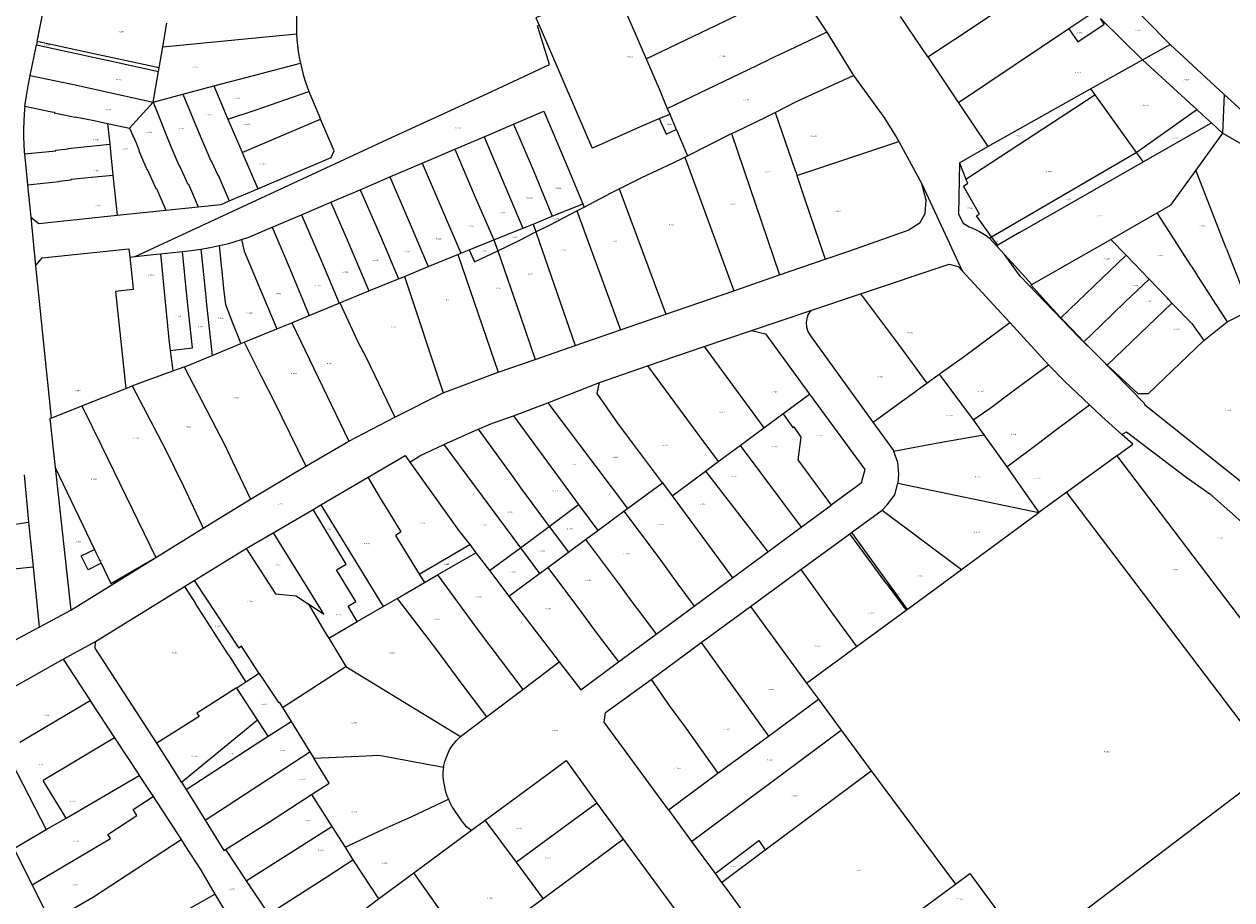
# Model space of a CAD drawing. Header units: metres. Extents: x 157502 to 161309, y 403445 to 406837.
# Tile 3 of 15: x 158135 to 158485, y 403813 to 404067. Entities that reach past the tile are written whole.
import ezdxf
from ezdxf.enums import TextEntityAlignment as Align
from ezdxf.lldxf.tags import DXFTag

# ---------------------------------------------------------------- set-up
doc = ezdxf.new("R2010")
doc.units = ezdxf.units.M
doc.layers.get('0').update_dxf_attribs({"color": 151})
doc.layers.add('B-WE-KG-GRENS_PERCEEL-G', color=150, linetype='KG-PERCEEL-SO', lineweight=18)
doc.layers.add('B-WE-KG-GRENS_PERCEEL-S', color=150, linetype='Continuous', lineweight=25)
doc.styles.add('NLCS-ISO', font='NLCS-ISO.TTF')
doc.styles.get("Standard").update_dxf_attribs({"font": 'iv-font.shx'})
tags = doc.linetypes.add('KG-PERCEEL-SO', pattern='A,5.5,-2,["P",Standard,S=1.8,R=0,X=-0.5,Y=-0.9],-2,5.5,-2,[5,NLCS.SHX,S=0.75,R=0,X=0,Y=0],-2', length=19).pattern_tags.tags
tags[6] = DXFTag(74, 10)

# ---------------------------------------------------------------- blocks, each defined once
blk = doc.blocks.new('SKG-PERCEELNUMMER-SO')
at = {"style": 'NLCS-ISO', "oblique": 10, "flags": 1}
for tag, p in [('GEMEENTECODE', (0, 2.6)), ('PERCEELGROOTTE', (0, -2.4))]:
    blk.add_attdef(tag, text='', height=1.8, dxfattribs=at).set_placement(p, align=Align.MIDDLE_CENTER)
at = {"style": 'NLCS-ISO', "oblique": 10}
blk.add_attdef('SECTIE', text='', height=1.8, dxfattribs=at).set_placement((-0.5, 0), align=Align.MIDDLE_RIGHT)
blk.add_attdef('PERCEELNUMMER', text='', height=1.8, dxfattribs=at).set_placement((0.5, 0), align=Align.MIDDLE_LEFT)

msp = doc.modelspace()

# ---------------------------------------------------------------- linework, layer by layer
at = {"layer": 'B-WE-KG-GRENS_PERCEEL-G', "ltscale": 0.2, "flags": 128}
for points in [[(158404.766, 404062.485), (158434.228, 404082.262)], [(158303.408, 404077.248), (158283.209, 404068.698), (158284.116, 404066.588)], [(158305.887, 404078.298), (158315.193, 404056.79)], [(158315.193, 404056.79), (158358.847, 404077.803)], [(158358.847, 404077.803), (158367.624, 404064.532)], [(158138.426, 404061.773), (158140.96, 404074.489)], [(158452.911, 404075.558), (158467.263, 404060.974)], [(158214.092, 404072.272), (158213.885, 404070.465), (158213.753, 404068.651), (158213.695, 404066.834), (158213.711, 404065.015)], [(158396.948, 404057.377), (158389.037, 404069.118)], [(158445.134, 404070.36), (158437.843, 404065.48)], [(158174.929, 404060.283), (158176.115, 404067.117)], [(158269.123, 404046.77), (158287.126, 404055.142), (158283.635, 404066.323), (158284.116, 404066.588)], [(158284.116, 404066.588), (158297.556, 404035.321)], [(158437.843, 404065.48), (158405.841, 404044.061)], [(158437.843, 404065.48), (158440.416, 404061.681), (158448.127, 404066.869), (158447.048, 404068.474)], [(158459.231, 404056.462), (158447.048, 404068.474)], [(158174.929, 404060.283), (158213.73, 404064.065)], [(158213.711, 404065.015), (158213.727, 404064.54), (158213.73, 404064.065)], [(158213.73, 404064.065), (158213.846, 404062.346), (158214.016, 404060.631), (158214.241, 404058.922), (158214.52, 404057.222), (158214.852, 404055.531)], [(158367.624, 404064.532), (158359.969, 404060.88)], [(158367.624, 404064.532), (158375.367, 404051.972)], [(158396.948, 404057.377), (158404.766, 404062.485)], [(158136.488, 404051.96), (158138.234, 404060.807)], [(158138.426, 404061.773), (158138.234, 404060.807)], [(158138.234, 404060.807), (158148.019, 404058.698), (158148.998, 404058.492)], [(158149.999, 404059.302), (158138.426, 404061.773)], [(158148.998, 404058.492), (158154.286, 404057.38)], [(158160.315, 404057.099), (158149.999, 404059.302)], [(158173.866, 404054.207), (158174.929, 404060.283)], [(158359.969, 404060.88), (158350.938, 404056.562)], [(158459.231, 404056.462), (158467.263, 404060.974)], [(158467.263, 404060.974), (158482.884, 404046.447)], [(158154.286, 404057.38), (158159.664, 404056.201)], [(158159.664, 404056.201), (158173.677, 404053.128)], [(158173.866, 404054.207), (158160.315, 404057.099)], [(158189.695, 404048.968), (158201.68, 404052.054), (158214.852, 404055.531)], [(158214.852, 404055.531), (158215.236, 404053.857), (158215.672, 404052.195), (158216.161, 404050.549), (158216.702, 404048.918), (158217.294, 404047.306)], [(158315.193, 404056.79), (158319.268, 404047.371)], [(158321.317, 404042.398), (158347.338, 404054.841), (158350.938, 404056.562)], [(158396.948, 404057.377), (158405.841, 404044.061)], [(158444.153, 404048.11), (158459.231, 404056.462)], [(158459.231, 404056.462), (158474.979, 404042.08)], [(158134.933, 404043.057), (158135.342, 404046.011), (158135.885, 404048.943), (158136.488, 404051.96)], [(158136.488, 404051.96), (158148.973, 404049.29), (158172.144, 404044.243)], [(158172.144, 404044.243), (158173.677, 404053.128)], [(158173.677, 404053.128), (158173.866, 404054.207)], [(158352.614, 404041.213), (158358.862, 404044.355), (158367.931, 404048.579), (158375.367, 404051.972)], [(158375.367, 404051.972), (158384.159, 404039.889), (158387.773, 404034.187)], [(158180.696, 404046.555), (158189.695, 404048.968)], [(158189.695, 404048.968), (158193.824, 404039.279)], [(158414.374, 404031.302), (158444.153, 404048.11)], [(158444.153, 404048.11), (158445.444, 404046.31)], [(158166.929, 403999.429), (158241.302, 404033.966), (158269.123, 404046.77)], [(158172.144, 404044.243), (158180.696, 404046.555)], [(158180.696, 404046.555), (158185.996, 404033.978), (158185.95, 404033.958), (158188.849, 404027.149), (158188.987, 404027.208), (158190.865, 404023.008), (158191.003, 404023.068), (158194.205, 404015.551)], [(158193.824, 404039.279), (158201.741, 404041.879), (158217.294, 404047.306)], [(158217.294, 404047.306), (158217.571, 404046.601), (158220.681, 404039.302)], [(158319.268, 404047.371), (158320.64, 404043.989), (158321.317, 404042.398)], [(158407.982, 404021.87), (158445.444, 404046.31)], [(158445.444, 404046.31), (158457.436, 404029.581)], [(158482.884, 404046.447), (158482.453, 404035.253)], [(158488.019, 404041.786), (158482.884, 404046.447)], [(158134.933, 404043.057), (158134.712, 404040.841), (158134.564, 404038.618), (158134.49, 404036.392), (158134.489, 404034.165), (158134.562, 404031.939), (158134.708, 404029.716)], [(158134.933, 404043.057), (158142.694, 404041.451), (158143.48, 404041.283), (158143.449, 404041.137), (158149.499, 404039.831), (158149.53, 404039.978), (158155.041, 404038.868), (158158.926, 404037.991)], [(158165.228, 404036.702), (158172.144, 404044.243)], [(158172.144, 404044.243), (158177.268, 404031.347), (158177.222, 404031.327), (158179.541, 404025.88), (158179.679, 404025.939), (158182.225, 404020.393), (158182.35, 404020.447), (158185.182, 404013.856)], [(158276.712, 404037.812), (158285.536, 404041.578)], [(158285.536, 404041.578), (158291.664, 404026.987), (158296.852, 404014.656)], [(158321.317, 404042.398), (158322.027, 404040.728)], [(158339.996, 404035.092), (158340.904, 404035.549), (158349.928, 404039.863), (158352.614, 404041.213)], [(158352.614, 404041.213), (158358.47, 404024.394), (158358.697, 404023.709)], [(158405.841, 404044.061), (158414.374, 404031.302)], [(158457.436, 404029.581), (158474.979, 404042.08)], [(158474.979, 404042.08), (158476.648, 404040.555)], [(158158.926, 404037.991), (158159.546, 404031.976)], [(158158.926, 404037.991), (158165.228, 404036.702)], [(158193.824, 404039.279), (158197.826, 404029.886), (158197.872, 404029.906), (158197.997, 404029.612)], [(158197.997, 404029.612), (158207.885, 404033.843), (158220.681, 404039.302)], [(158202.485, 404019.072), (158223.76, 404028.12), (158224.618, 404030.063), (158220.681, 404039.302)], [(158268.179, 404034.17), (158276.712, 404037.812)], [(158276.712, 404037.812), (158282.366, 404024.596), (158287.956, 404011.074)], [(158297.556, 404035.321), (158299.415, 404031.045), (158299.735, 404030.91), (158314.223, 404037.394)], [(158314.223, 404037.394), (158318.997, 404039.434)], [(158318.997, 404039.434), (158322.027, 404040.728)], [(158318.997, 404039.434), (158320.997, 404034.947)], [(158322.027, 404040.728), (158323.932, 404036.292)], [(158459.384, 404026.864), (158479.208, 404038.217)], [(158476.648, 404040.555), (158479.208, 404038.217)], [(158479.208, 404038.217), (158482.453, 404035.253)], [(158165.228, 404036.702), (158167.161, 404032.407)], [(158259.633, 404030.522), (158268.179, 404034.17)], [(158268.179, 404034.17), (158274.32, 404019.72), (158279.403, 404007.631)], [(158320.997, 404034.947), (158323.932, 404036.292)], [(158323.932, 404036.292), (158323.989, 404036.16)], [(158323.989, 404036.16), (158327.21, 404028.664)], [(158327.21, 404028.664), (158339.996, 404035.092)], [(158339.996, 404035.092), (158353.927, 403994.067)], [(158387.773, 404034.187), (158388.538, 404032.777)], [(158482.453, 404035.253), (158474.702, 404024.488)], [(158489.957, 404030.826), (158482.453, 404035.253)], [(158134.761, 404029.19), (158143.858, 404030.128), (158143.845, 404030.254), (158147.433, 404030.619), (158147.418, 404030.769), (158155.776, 404031.615), (158159.546, 404031.976)], [(158159.546, 404031.976), (158159.763, 404029.874), (158160.456, 404023.067)], [(158167.161, 404032.407), (158168.029, 404030.119), (158167.982, 404030.099), (158170.286, 404024.688), (158170.424, 404024.747), (158172.938, 404019.133), (158173.089, 404019.198), (158175.819, 404012.878)], [(158250.241, 404026.513), (158259.633, 404030.522)], [(158259.633, 404030.522), (158265.264, 404017.305), (158271.007, 404004.25)], [(158380.095, 404029.968), (158388.538, 404032.777)], [(158388.538, 404032.777), (158395.206, 404020.483)], [(158406.134, 404026.6), (158414.374, 404031.302)], [(158134.708, 404029.716), (158134.761, 404029.19)], [(158134.761, 404029.19), (158135.662, 404020.25)], [(158197.997, 404029.612), (158202.485, 404019.072)], [(158307.36, 404019.019), (158313.967, 404022.341), (158323.036, 404026.565), (158326.427, 404028.27)], [(158326.427, 404028.27), (158327.21, 404028.664)], [(158326.427, 404028.27), (158340.655, 403989.495)], [(158358.964, 404022.903), (158380.095, 404029.968)], [(158415.447, 404005.154), (158457.436, 404029.581)], [(158456.929, 404025.458), (158459.384, 404026.864)], [(158457.436, 404029.581), (158459.384, 404026.864)], [(158240.824, 404022.493), (158250.241, 404026.513)], [(158250.241, 404026.513), (158261.379, 404000.353)], [(158358.697, 404023.709), (158358.964, 404022.903)], [(158406.134, 404026.6), (158405.816, 404011.737), (158407.176, 404009.063), (158408.896, 404008.072)], [(158406.134, 404026.6), (158407.982, 404021.87)], [(158423.568, 404006.357), (158456.929, 404025.458)], [(158474.702, 404024.488), (158468.041, 404015.236)], [(158483.541, 404001.845), (158474.702, 404024.488)], [(158135.662, 404020.25), (158144.824, 404021.166), (158144.809, 404021.311), (158148.321, 404021.665), (158148.306, 404021.814), (158154.276, 404022.418), (158160.456, 404023.067)], [(158135.662, 404020.25), (158136.616, 404010.784)], [(158160.456, 404023.067), (158161.645, 404011.397)], [(158232.183, 404018.805), (158240.824, 404022.493)], [(158240.824, 404022.493), (158246.131, 404010.2), (158251.933, 403996.472)], [(158358.964, 404022.903), (158361.085, 404016.492), (158367.17, 403998.63)], [(158367.17, 403998.63), (158374.27, 404001.076), (158391.208, 404007.08), (158394.714, 404009.281), (158396.115, 404011.882), (158396.413, 404015.783), (158395.206, 404020.483)], [(158395.206, 404020.483), (158406.857, 403995.28)], [(158415.447, 404005.154), (158411.071, 404011.217), (158411.938, 404011.654), (158407.256, 404019.86), (158408.502, 404020.743), (158407.982, 404021.87)], [(158194.205, 404015.551), (158202.485, 404019.072)], [(158223.72, 404015.193), (158232.183, 404018.805)], [(158232.183, 404018.805), (158238.108, 404005.332), (158243.358, 403992.948)], [(158297.222, 404013.773), (158305.032, 404017.849), (158307.36, 404019.019)], [(158307.36, 404019.019), (158320.881, 403982.682)], [(158161.645, 404011.397), (158175.819, 404012.878)], [(158175.819, 404012.878), (158185.182, 404013.856)], [(158185.182, 404013.856), (158191.858, 404014.553), (158194.205, 404015.551)], [(158215.15, 404011.535), (158223.72, 404015.193)], [(158223.72, 404015.193), (158229.049, 404002.914), (158234.729, 403989.402)], [(158287.956, 404011.074), (158296.852, 404014.656)], [(158295.111, 404012.672), (158297.222, 404013.773)], [(158296.852, 404014.656), (158297.222, 404013.773)], [(158463.488, 404012.061), (158467.35, 404014.277)], [(158468.041, 404015.236), (158467.35, 404014.277)], [(158136.616, 404010.784), (158138.976, 404009.029), (158161.645, 404011.397)], [(158136.616, 404010.784), (158138.005, 403996.673)], [(158206.621, 404007.895), (158215.15, 404011.535)], [(158215.15, 404011.535), (158220.999, 403998.034), (158226.145, 403985.874)], [(158282.416, 404008.844), (158287.956, 404011.074)], [(158283.211, 404006.541), (158287.299, 404008.597), (158295.111, 404012.672)], [(158295.111, 404012.672), (158307.757, 403978.16)], [(158450.068, 404004.364), (158463.488, 404012.061)], [(158473.338, 403996.694), (158463.488, 404012.061)], [(158197.795, 404004.302), (158199.896, 404005.057), (158201.96, 404005.906), (158206.621, 404007.895)], [(158206.621, 404007.895), (158211.923, 403995.61), (158217.442, 403982.297)], [(158271.007, 404004.25), (158279.403, 404007.631)], [(158272.112, 404001.079), (158278.364, 404004.105), (158283.211, 404006.541)], [(158279.403, 404007.631), (158282.416, 404008.844)], [(158282.416, 404008.844), (158283.211, 404006.541)], [(158283.211, 404006.541), (158294.576, 403973.583)], [(158408.896, 404008.072), (158409.936, 404007.657), (158410.954, 404007.19), (158411.947, 404006.671), (158412.911, 404006.103), (158413.846, 404005.486), (158414.748, 404004.822)], [(158423.568, 404006.357), (158417.207, 404002.715)], [(158185.979, 404001.557), (158188.638, 404002.025), (158191.281, 404002.577)], [(158191.281, 404002.577), (158191.753, 404002.684), (158192.224, 404002.795)], [(158191.281, 404002.577), (158192.658, 403989.252), (158193.097, 403985.475), (158195.15, 403980.135), (158197.6, 403974.144)], [(158192.224, 404002.795), (158194.1, 404003.226), (158195.958, 404003.728), (158197.795, 404004.302)], [(158197.795, 404004.302), (158198.538, 404000.935), (158208.063, 403978.443)], [(158263.864, 404001.374), (158271.007, 404004.25)], [(158271.007, 404004.25), (158272.112, 404001.079)], [(158414.748, 404004.822), (158414.793, 404004.773)], [(158414.793, 404004.773), (158415.447, 404005.154)], [(158414.793, 404004.773), (158416.861, 404002.517)], [(158417.207, 404002.715), (158415.447, 404005.154)], [(158417.207, 404002.715), (158416.861, 404002.517)], [(158416.861, 404002.517), (158419.157, 404000.012)], [(158441.537, 403999.47), (158450.068, 404004.364)], [(158454.48, 403999.757), (158450.068, 404004.364)], [(158138.005, 403996.673), (158139.923, 403998.982), (158165.072, 404001.628)], [(158165.072, 404001.628), (158165.324, 403999.252)], [(158165.324, 403999.252), (158166.929, 403999.429)], [(158165.324, 403999.252), (158166.185, 403991.099)], [(158166.929, 403999.429), (158172.111, 404000)], [(158172.111, 404000), (158174.29, 404000.233)], [(158174.29, 404000.233), (158179.821, 404000.797), (158180.615, 404000.87)], [(158174.29, 404000.233), (158176.648, 403975.28)], [(158177.065, 403972.131), (158183.586, 403972.899), (158181.948, 403988.121), (158180.615, 404000.87)], [(158180.615, 404000.87), (158183.302, 404001.171), (158185.979, 404001.557)], [(158185.979, 404001.557), (158187.307, 403988.687), (158187.549, 403986.4), (158189.258, 403970.716)], [(158251.933, 403996.472), (158260.534, 404000.006)], [(158260.534, 404000.006), (158261.379, 404000.353)], [(158260.534, 404000.006), (158272.265, 403965.835)], [(158261.379, 404000.353), (158263.864, 404001.374)], [(158263.864, 404001.374), (158265.373, 403997.818), (158272.112, 404001.079)], [(158272.112, 404001.079), (158278.647, 403982.313), (158282.978, 403969.555)], [(158419.157, 404000.012), (158422.298, 403996.585), (158427.103, 403991.285)], [(158440.695, 403976.138), (158423.719, 403993.69), (158419.157, 404000.012)], [(158432.567, 403994.35), (158441.537, 403999.47)], [(158454.48, 403999.757), (158445.203, 403990.865)], [(158461.12, 403992.824), (158454.48, 403999.757)], [(158483.541, 404001.845), (158487.775, 403990.997)], [(158138.005, 403996.673), (158142.521, 403952.534)], [(158245.055, 403993.645), (158251.933, 403996.472)], [(158353.927, 403994.067), (158367.17, 403998.63)], [(158377.356, 403988.573), (158403.147, 403997.179), (158405.754, 403996.479), (158406.857, 403995.28)], [(158406.857, 403995.28), (158420.729, 403980.218)], [(158473.338, 403996.694), (158475.29, 403993.648)], [(158234.729, 403989.402), (158243.358, 403992.948)], [(158243.358, 403992.948), (158245.055, 403993.645)], [(158245.055, 403993.645), (158256.315, 403959.822)], [(158340.655, 403989.495), (158353.927, 403994.067)], [(158427.103, 403991.285), (158432.567, 403994.35)], [(158454.219, 403986.228), (158461.12, 403992.824)], [(158466.343, 403987.372), (158461.12, 403992.824)], [(158475.29, 403993.648), (158480.533, 403985.468)], [(158166.185, 403991.099), (158166.327, 403989.809), (158161.181, 403989.248), (158164.246, 403961.116)], [(158226.349, 403985.958), (158234.729, 403989.402)], [(158320.881, 403982.682), (158340.655, 403989.495)], [(158362.958, 403983.769), (158377.356, 403988.573)], [(158377.356, 403988.573), (158388.47, 403973.87), (158396.623, 403962.652)], [(158427.103, 403991.285), (158426.863, 403991.15)], [(158435.568, 403981.619), (158431.191, 403986.363), (158426.863, 403991.15)], [(158435.568, 403981.619), (158445.203, 403990.865)], [(158217.442, 403982.297), (158226.145, 403985.874)], [(158226.145, 403985.874), (158226.349, 403985.958)], [(158226.349, 403985.958), (158231.667, 403974.477), (158233.912, 403970.095), (158242.255, 403952.83)], [(158447.014, 403979.249), (158454.219, 403986.228)], [(158449.01, 403967.921), (158458.474, 403976.997), (158467.767, 403985.897)], [(158466.798, 403986.9), (158466.343, 403987.372)], [(158467.767, 403985.897), (158466.798, 403986.9)], [(158467.767, 403985.897), (158473.513, 403979.949)], [(158480.533, 403985.468), (158483.776, 403980.408)], [(158212.34, 403980.201), (158217.442, 403982.297)], [(158307.757, 403978.16), (158320.881, 403982.682)], [(158345.72, 403977.964), (158362.958, 403983.769)], [(158362.958, 403983.769), (158362.232, 403982.698), (158361.801, 403981.461), (158361.6, 403980.21), (158361.707, 403978.946), (158362.111, 403977.655), (158362.864, 403976.418), (158380.955, 403951.311)], [(158438.705, 403978.275), (158435.568, 403981.619)], [(158483.776, 403980.408), (158490.494, 403983.803)], [(158198.538, 403974.529), (158208.063, 403978.443)], [(158208.063, 403978.443), (158212.34, 403980.201)], [(158212.34, 403980.201), (158228.875, 403945.8)], [(158294.576, 403973.583), (158307.757, 403978.16)], [(158332.049, 403973.279), (158345.72, 403977.964)], [(158345.72, 403977.964), (158349.831, 403976.965), (158362.611, 403959.484)], [(158400.241, 403965.27), (158407.589, 403970.521), (158420.729, 403980.218)], [(158420.729, 403980.218), (158431.998, 403967.982)], [(158442.237, 403974.622), (158440.463, 403976.441), (158438.705, 403978.275)], [(158447.014, 403979.249), (158442.237, 403974.622)], [(158473.513, 403979.949), (158477.04, 403975.015)], [(158477.04, 403975.015), (158483.776, 403980.408)], [(158176.648, 403975.28), (158177.065, 403972.131)], [(158197.6, 403974.144), (158198.538, 403974.529)], [(158198.538, 403974.529), (158203.33, 403964.919), (158207.148, 403957.517), (158216.423, 403938.529)], [(158446.234, 403970.558), (158440.695, 403976.138)], [(158446.268, 403970.585), (158444.243, 403972.594), (158442.237, 403974.622)], [(158477.04, 403975.015), (158460.895, 403959.545), (158457.967, 403959.593), (158452.805, 403964.334)], [(158177.065, 403972.131), (158177.85, 403966.195)], [(158189.258, 403970.716), (158197.6, 403974.144)], [(158282.978, 403969.555), (158294.576, 403973.583)], [(158315.622, 403967.65), (158332.049, 403973.279)], [(158332.049, 403973.279), (158349.365, 403949.68)], [(158177.85, 403966.195), (158181.122, 403967.389)], [(158181.122, 403967.389), (158181.488, 403967.523), (158189.258, 403970.716)], [(158181.122, 403967.389), (158193.01, 403944.45), (158195.2, 403939.96), (158200.4, 403928.988)], [(158272.265, 403965.835), (158282.978, 403969.555)], [(158301.623, 403962.853), (158315.622, 403967.65)], [(158315.622, 403967.65), (158329.938, 403948.274), (158330.816, 403947.046), (158336.117, 403939.873)], [(158410.047, 403951.969), (158414.99, 403955.44), (158421.28, 403960.09), (158431.998, 403967.982)], [(158431.998, 403967.982), (158436.738, 403963.101), (158443.874, 403956.343)], [(158446.234, 403970.558), (158459.687, 403956.882), (158459.814, 403956.445), (158499.493, 403924.826)], [(158449.01, 403967.921), (158446.268, 403970.585)], [(158452.805, 403964.334), (158450.9, 403966.119), (158449.01, 403967.921)], [(158166.06, 403961.832), (158168.072, 403962.627), (158177.85, 403966.195)], [(158256.315, 403959.822), (158272.265, 403965.835)], [(158396.623, 403962.652), (158400.241, 403965.27)], [(158400.241, 403965.27), (158410.047, 403951.969)], [(158151.475, 403956.071), (158164.246, 403961.116)], [(158164.246, 403961.116), (158166.06, 403961.832)], [(158166.06, 403961.832), (158175.57, 403943.601), (158180.98, 403932.71), (158186.659, 403920.576)], [(158286.691, 403956.949), (158301.623, 403962.853)], [(158319.896, 403933.747), (158309.53, 403947.61), (158306.99, 403951.07), (158300.965, 403959.685), (158301.623, 403962.853)], [(158380.955, 403951.311), (158381.435, 403951.662), (158396.623, 403962.652)], [(158242.255, 403952.83), (158256.111, 403959.745), (158256.315, 403959.822)], [(158276.653, 403953.19), (158286.691, 403956.949)], [(158286.691, 403956.949), (158309.778, 403926.244)], [(158354.891, 403953.77), (158362.611, 403959.484)], [(158362.611, 403959.484), (158378.641, 403937.557), (158377.542, 403933.656), (158368.891, 403927.272)], [(158142.521, 403952.534), (158151.475, 403956.071)], [(158151.475, 403956.071), (158157.124, 403944.509), (158172.9, 403912.09)], [(158349.365, 403949.68), (158354.891, 403953.77)], [(158354.891, 403953.77), (158355.127, 403953.457), (158357.738, 403949.757), (158358.052, 403949.978), (158360.086, 403946.957), (158359.19, 403940.355), (158368.891, 403927.272)], [(158419.861, 403938.375), (158429.061, 403945.267), (158433.63, 403948.71), (158443.874, 403956.343)], [(158443.874, 403956.343), (158447.413, 403952.994), (158453.261, 403947.759)], [(158142.521, 403952.534), (158142.179, 403952.399), (158143.739, 403938.165)], [(158228.875, 403945.8), (158242.255, 403952.83)], [(158266.467, 403949.264), (158270.599, 403951.028), (158276.653, 403953.19)], [(158276.653, 403953.19), (158291.927, 403932.443), (158295.53, 403927.392)], [(158380.955, 403951.311), (158386.957, 403943.06), (158387.001, 403942.94)], [(158410.047, 403951.969), (158413.219, 403947.666)], [(158256.507, 403944.81), (158266.467, 403949.264)], [(158266.467, 403949.264), (158276.47, 403935.42), (158278.87, 403932.22), (158287.02, 403921.081)], [(158342.442, 403944.555), (158349.365, 403949.68)], [(158387.001, 403942.94), (158400.37, 403945.44), (158407.565, 403946.647), (158413.219, 403947.666)], [(158413.219, 403947.666), (158419.861, 403938.375)], [(158451.806, 403941.607), (158456.418, 403944.968), (158453.261, 403947.759)], [(158453.261, 403947.759), (158454.54, 403948.535), (158471.898, 403935.32), (158478.743, 403930.492), (158486.207, 403923.976), (158493.102, 403917.586), (158497.918, 403912.2), (158502.146, 403905.029), (158503.328, 403901.564)], [(158216.423, 403938.529), (158228.875, 403945.8)], [(158246.59, 403939.7), (158249.564, 403941.6), (158256.507, 403944.81)], [(158256.507, 403944.81), (158278.688, 403914.902)], [(158336.117, 403939.873), (158342.442, 403944.555)], [(158342.442, 403944.555), (158360.22, 403920.873)], [(158387.001, 403942.94), (158388.163, 403939.76), (158388.467, 403936.259), (158388.27, 403933.666)], [(158234.486, 403935.34), (158245.244, 403941.622), (158246.59, 403939.7)], [(158246.59, 403939.7), (158260.904, 403919.734), (158264.028, 403915.786)], [(158332.382, 403937.108), (158336.117, 403939.873)], [(158451.806, 403941.607), (158437.165, 403930.94)], [(158451.806, 403941.607), (158488.537, 403893.169)], [(158134.682, 403936.044), (158135.947, 403922.272)], [(158143.739, 403938.165), (158148.275, 403896.79)], [(158143.739, 403938.165), (158155.094, 403914.405)], [(158200.4, 403928.988), (158216.423, 403938.529)], [(158322.707, 403929.947), (158332.382, 403937.108)], [(158332.382, 403937.108), (158350.469, 403913.678)], [(158419.861, 403938.375), (158429.171, 403925.12)], [(158220.787, 403927.34), (158232.729, 403934.314)], [(158232.729, 403934.314), (158234.486, 403935.34)], [(158238.126, 403929.248), (158234.486, 403935.34)], [(158309.778, 403926.244), (158319.896, 403933.747)], [(158319.896, 403933.747), (158322.707, 403929.947)], [(158383.652, 403925.772), (158383.765, 403925.855), (158385.167, 403927.355), (158387.37, 403930.257), (158388.27, 403933.666)], [(158388.27, 403933.666), (158429.171, 403925.12)], [(158186.659, 403920.576), (158200.4, 403928.988)], [(158240.784, 403924.904), (158238.126, 403929.248)], [(158322.707, 403929.947), (158340.285, 403906.163)], [(158437.165, 403930.94), (158437, 403930.82), (158429.171, 403925.12)], [(158437.165, 403930.94), (158497.489, 403851.427)], [(158206.916, 403919.24), (158218.527, 403926.02)], [(158218.527, 403926.02), (158220.787, 403927.34)], [(158228.118, 403910.124), (158218.527, 403926.02)], [(158220.787, 403927.34), (158230.467, 403911.54)], [(158287.02, 403921.081), (158295.53, 403927.392)], [(158295.53, 403927.392), (158301.185, 403919.89)], [(158301.185, 403919.89), (158308.747, 403925.482)], [(158308.747, 403925.482), (158309.778, 403926.244)], [(158308.747, 403925.482), (158318.966, 403911.879), (158324.43, 403904.3), (158329.166, 403897.958)], [(158360.22, 403920.873), (158368.891, 403927.272)], [(158374.813, 403919.3), (158383.652, 403925.772)], [(158383.652, 403925.772), (158406.662, 403908.521)], [(158115.358, 403918.753), (158116.62, 403919.03), (158123.755, 403920.492), (158135.947, 403922.272)], [(158135.947, 403922.272), (158137.27, 403909.313)], [(158244.147, 403919.462), (158240.784, 403924.904)], [(158406.662, 403908.521), (158429.171, 403925.12)], [(158172.9, 403912.09), (158186.659, 403920.576)], [(158199.084, 403914.667), (158206.916, 403919.24)], [(158206.916, 403919.24), (158221.684, 403895.521), (158217.188, 403898.547)], [(158244.147, 403919.462), (158242.473, 403918.428)], [(158242.473, 403918.428), (158249.343, 403907.229)], [(158278.688, 403914.902), (158287.02, 403921.081)], [(158287.02, 403921.081), (158292.686, 403913.612)], [(158297.587, 403917.232), (158301.185, 403919.89)], [(158350.469, 403913.678), (158360.22, 403920.873)], [(158360.103, 403908.53), (158374.306, 403918.929)], [(158374.306, 403918.929), (158374.813, 403919.3)], [(158379.717, 403911.583), (158374.306, 403918.929)], [(158374.813, 403919.3), (158390.944, 403897.001)], [(158249.343, 403907.229), (158264.028, 403915.786)], [(158264.028, 403915.786), (158265.779, 403913.433)], [(158269.694, 403908.232), (158278.688, 403914.902)], [(158278.688, 403914.902), (158284.264, 403907.39)], [(158292.686, 403913.612), (158297.587, 403917.232)], [(158297.587, 403917.232), (158307.426, 403904.162), (158311.37, 403898.8), (158313.859, 403895.461), (158318.138, 403889.82)], [(158148.275, 403896.79), (158172.9, 403912.09)], [(158157.022, 403910.367), (158153.243, 403908.489), (158151.284, 403912.577), (158155.094, 403914.405)], [(158155.094, 403914.405), (158155.519, 403913.515), (158157.022, 403910.367)], [(158157.022, 403910.367), (158159.82, 403904.514), (158172.9, 403912.09)], [(158184.062, 403905.391), (158199.084, 403914.667)], [(158199.084, 403914.667), (158207.643, 403901.521), (158213.659, 403900.922), (158217.188, 403898.547)], [(158230.467, 403911.54), (158238.882, 403897.804)], [(158254.671, 403906.978), (158265.779, 403913.433)], [(158265.779, 403913.433), (158269.694, 403908.232)], [(158286.631, 403909.139), (158292.686, 403913.612)], [(158340.285, 403906.163), (158350.469, 403913.678)], [(158384.877, 403904.577), (158384.475, 403905.124), (158379.717, 403911.583)], [(158123.868, 403907.941), (158137.27, 403909.313)], [(158137.27, 403909.313), (158139.057, 403891.835)], [(158225.383, 403908.475), (158228.118, 403910.124)], [(158231.376, 403893.445), (158228.7, 403897.883), (158230.953, 403899.242), (158225.383, 403908.475)], [(158269.694, 403908.232), (158275.366, 403900.817)], [(158284.264, 403907.39), (158286.631, 403909.139)], [(158286.631, 403909.139), (158296.449, 403896.063), (158300.71, 403890.25), (158307.2, 403881.748)], [(158345.475, 403897.817), (158360.103, 403908.53)], [(158360.103, 403908.53), (158366.43, 403899.65), (158369.38, 403895.61), (158376.187, 403886.185)], [(158390.944, 403897.001), (158406.662, 403908.521)], [(158181.26, 403903.661), (158184.062, 403905.391)], [(158184.062, 403905.391), (158196.974, 403885.756)], [(158242.92, 403900.15), (158250.854, 403904.76)], [(158249.343, 403907.229), (158250.854, 403904.76)], [(158250.854, 403904.76), (158254.671, 403906.978)], [(158254.671, 403906.978), (158266.3, 403891.151), (158279.422, 403873.762)], [(158275.366, 403900.817), (158284.264, 403907.39)], [(158329.166, 403897.958), (158340.285, 403906.163)], [(158384.877, 403904.577), (158390.62, 403896.763)], [(158155.424, 403887.709), (158181.26, 403903.661)], [(158181.26, 403903.661), (158184.405, 403898.745)], [(158275.366, 403900.817), (158289.97, 403881.727)], [(158193.95, 403883.828), (158184.405, 403898.745)], [(158217.188, 403898.547), (158222.191, 403890.12), (158223.063, 403888.617)], [(158231.376, 403893.445), (158238.882, 403897.804)], [(158238.882, 403897.804), (158242.92, 403900.15)], [(158242.92, 403900.15), (158254.364, 403885.257), (158261.44, 403875.72), (158268.873, 403865.797)], [(158318.138, 403889.82), (158329.166, 403897.958)], [(158331.182, 403887.354), (158345.475, 403897.817)], [(158345.475, 403897.817), (158361.765, 403875.616)], [(158139.057, 403891.835), (158148.275, 403896.79)], [(158376.187, 403886.185), (158390.62, 403896.763)], [(158390.62, 403896.763), (158390.944, 403897.001)], [(158123.737, 403883.739), (158139.057, 403891.835)], [(158223.063, 403888.617), (158231.376, 403893.445)], [(158145.986, 403882.524), (158155.424, 403887.709)], [(158173.204, 403858.167), (158155.326, 403885.708), (158155.424, 403887.709)], [(158223.063, 403888.617), (158228.015, 403880.418)], [(158307.2, 403881.748), (158318.138, 403889.82)], [(158316.605, 403876.681), (158331.182, 403887.354)], [(158331.182, 403887.354), (158340.517, 403874.319), (158344.832, 403868.417), (158350.672, 403860.227)], [(158193.95, 403883.828), (158199.048, 403875.859)], [(158197.777, 403886.268), (158196.974, 403885.756)], [(158202.893, 403878.339), (158197.777, 403886.268)], [(158361.765, 403875.616), (158376.187, 403886.185)], [(158126.14, 403871.442), (158145.986, 403882.524)], [(158145.986, 403882.524), (158153.835, 403870.537)], [(158209.679, 403868.511), (158228.015, 403880.418)], [(158228.015, 403880.418), (158261.282, 403860.065)], [(158279.422, 403873.762), (158289.97, 403881.727)], [(158289.97, 403881.727), (158296.193, 403873.626), (158307.2, 403881.748)], [(158202.893, 403878.339), (158199.062, 403875.838)], [(158202.893, 403878.339), (158208.482, 403869.925)], [(158321.654, 403838.794), (158303.019, 403864.224), (158303.418, 403867.025), (158316.605, 403876.681)], [(158316.605, 403876.681), (158322.036, 403868.841), (158326.503, 403862.783), (158336.028, 403849.41)], [(158196.347, 403874.175), (158188.195, 403869.023), (158188.222, 403868.981), (158184.843, 403866.846), (158185.441, 403865.9), (158173.204, 403858.167)], [(158196.397, 403874.098), (158196.347, 403874.175)], [(158199.062, 403875.838), (158196.397, 403874.098)], [(158199.109, 403869.983), (158196.397, 403874.098)], [(158199.062, 403875.838), (158199.048, 403875.859)], [(158268.873, 403865.797), (158279.422, 403873.762)], [(158361.765, 403875.616), (158365.178, 403870.943)], [(158133.44, 403858.483), (158153.835, 403870.537)], [(158153.835, 403870.537), (158153.873, 403870.478)], [(158153.873, 403870.478), (158160.911, 403859.73)], [(158202.426, 403864.949), (158199.109, 403869.983)], [(158208.482, 403869.925), (158208.691, 403870.097), (158209.679, 403868.511)], [(158350.672, 403860.227), (158365.178, 403870.943)], [(158365.178, 403870.943), (158371.765, 403861.912)], [(158209.679, 403868.511), (158212.151, 403864.498)], [(158261.282, 403860.065), (158268.873, 403865.797)], [(158180.371, 403846.828), (158202.426, 403864.949)], [(158205.486, 403860.169), (158202.626, 403864.646), (158202.426, 403864.949)], [(158205.486, 403860.169), (158212.151, 403864.498)], [(158212.151, 403864.498), (158217.593, 403855.663)], [(158160.911, 403859.73), (158140.235, 403847.336)], [(158160.911, 403859.73), (158168.025, 403848.864)], [(158201.131, 403857.341), (158205.486, 403860.169)], [(158256.429, 403851.211), (158256.514, 403851.713), (158256.813, 403852.814), (158257.313, 403854.414), (158258.113, 403856.215), (158258.914, 403857.415), (158260.116, 403858.916), (158261.218, 403860.017), (158261.282, 403860.065)], [(158328.344, 403829.665), (158371.765, 403861.912)], [(158336.028, 403849.41), (158350.672, 403860.227)], [(158371.765, 403861.912), (158380.499, 403850.141)], [(158129.323, 403856.05), (158141.103, 403833.074)], [(158180.371, 403846.828), (158177.012, 403852.302), (158173.204, 403858.167)], [(158181.666, 403844.74), (158201.131, 403857.341)], [(158203.076, 403846.124), (158217.593, 403855.663)], [(158217.593, 403855.663), (158218.748, 403853.789)], [(158218.124, 403843.305), (158223.234, 403846.507), (158218.748, 403853.789)], [(158218.748, 403853.789), (158233.954, 403854.511), (158237.663, 403854.711), (158240.772, 403854.112), (158256.429, 403851.211)], [(158284.532, 403847.648), (158291.948, 403853.113), (158300.896, 403840.789)], [(158146.894, 403836.442), (158168.088, 403848.768)], [(158168.025, 403848.864), (158168.088, 403848.768)], [(158168.088, 403848.768), (158172.097, 403842.646)], [(158256.429, 403851.211), (158256.18, 403849.746), (158256.216, 403848.412), (158256.418, 403846.912), (158256.635, 403845.514), (158257.013, 403844.068), (158257.525, 403842.511), (158257.79, 403841.896)], [(158321.654, 403838.794), (158336.028, 403849.41)], [(158349.704, 403827.177), (158380.499, 403850.141)], [(158380.499, 403850.141), (158404.921, 403817.226)], [(158436.729, 403782.827), (158448.856, 403792.025), (158438.215, 403806.428), (158497.489, 403851.427)], [(158146.894, 403836.442), (158140.166, 403847.295), (158140.235, 403847.336)], [(158180.371, 403846.828), (158181.666, 403844.74)], [(158181.666, 403844.74), (158187.192, 403835.835)], [(158187.192, 403835.835), (158203.076, 403846.124)], [(158268.52, 403835.847), (158284.532, 403847.648)], [(158136.989, 403817.018), (158159.791, 403830.489), (158159.011, 403831.674), (158167.416, 403837.208), (158166.323, 403838.886), (158172.097, 403842.646)], [(158172.097, 403842.646), (158180.245, 403830.202)], [(158193.076, 403827.297), (158205.9, 403835.37), (158210.1, 403838.07), (158218.124, 403843.305)], [(158218.124, 403843.305), (158223.979, 403834.023)], [(158227.802, 403827.963), (158239.148, 403833.29), (158246.97, 403836.74), (158257.79, 403841.896)], [(158257.79, 403841.896), (158258.128, 403841.111), (158258.931, 403839.61), (158259.634, 403838.41), (158260.501, 403837.141), (158261.842, 403835.309), (158262.777, 403834.141), (158264.546, 403832.918)], [(158300.896, 403840.789), (158294.028, 403835.72), (158277.591, 403823.588)], [(158300.896, 403840.789), (158308.534, 403830.269)], [(158321.654, 403838.794), (158328.344, 403829.665)], [(158141.103, 403833.074), (158146.894, 403836.442)], [(158187.192, 403835.835), (158192.676, 403826.996), (158193.076, 403827.297)], [(158264.546, 403832.918), (158268.52, 403835.847)], [(158277.591, 403823.588), (158268.52, 403835.847)], [(158131.711, 403827.612), (158141.103, 403833.074)], [(158199.166, 403818.172), (158223.979, 403834.023)], [(158223.979, 403834.023), (158227.802, 403827.963)], [(158247.765, 403820.511), (158260.484, 403829.915), (158264.546, 403832.918)], [(158131.711, 403827.612), (158136.989, 403817.018)], [(158142.341, 403806.275), (158154.803, 403813.602), (158180.245, 403830.202)], [(158180.245, 403830.202), (158181.354, 403828.508), (158185.854, 403821.47), (158190.074, 403814.343)], [(158193.076, 403827.297), (158199.166, 403818.172)], [(158227.802, 403827.963), (158230.111, 403824.302)], [(158285.336, 403813.122), (158302.133, 403825.538), (158308.534, 403830.269)], [(158308.534, 403830.269), (158325.243, 403807.552)], [(158328.344, 403829.665), (158335.177, 403820.341)], [(158335.177, 403820.341), (158347.865, 403829.921), (158349.704, 403827.177)], [(158337.07, 403817.757), (158349.704, 403827.177)], [(158205.567, 403808.555), (158218.03, 403816.47), (158222.23, 403819.17), (158230.111, 403824.302)], [(158230.111, 403824.302), (158237.561, 403812.966)], [(158285.336, 403813.122), (158277.591, 403823.588)], [(158237.561, 403812.966), (158247.765, 403820.511)], [(158255.938, 403808.984), (158247.765, 403820.511)], [(158335.177, 403820.341), (158337.07, 403817.757)], [(158404.921, 403817.226), (158409.156, 403820.317), (158436.729, 403782.827)], [(158136.989, 403817.018), (158142.341, 403806.275)], [(158199.166, 403818.172), (158205.425, 403808.793), (158205.567, 403808.555)], [(158337.07, 403817.757), (158337.793, 403816.771), (158361.075, 403784.854)], [(158361.141, 403784.91), (158404.921, 403817.226)], [(158170.819, 403803.398), (158190.074, 403814.343)], [(158190.074, 403814.343), (158196.35, 403803.941)], [(158265.092, 403798.159), (158285.336, 403813.122)], [(158213.614, 403794.996), (158231.002, 403808.044), (158237.561, 403812.966)]]:
    msp.add_lwpolyline(points, dxfattribs=at)

# ---------------------------------------------------------------- block references
at = {"layer": 'B-WE-KG-GRENS_PERCEEL-S', "xscale": 0.2, "yscale": 0.2, "zscale": 0.2}
for p, values in [((158162.473, 404064.673), {'PERCEELNUMMER': '5961', 'SECTIE': 'A'}), ((158440.599, 404064.394), {'PERCEELNUMMER': '6373', 'SECTIE': 'A'}), ((158457.449, 404065.118), {'PERCEELNUMMER': '5820', 'SECTIE': 'A'}), ((158140.875, 404060.812), {'PERCEELNUMMER': '5962', 'SECTIE': 'A'}), ((158310.088, 404057.334), {'PERCEELNUMMER': '3713', 'SECTIE': 'H'}), ((158336.954, 404057.49), {'PERCEELNUMMER': '4108', 'SECTIE': 'H'}), ((158183.936, 404054.369), {'PERCEELNUMMER': '5690', 'SECTIE': 'A'}), ((158440.048, 404052.819), {'PERCEELNUMMER': '6374', 'SECTIE': 'A'}), ((158161.69, 404050.772), {'PERCEELNUMMER': '5702', 'SECTIE': 'A'}), ((158471.609, 404050.73), {'PERCEELNUMMER': '5821', 'SECTIE': 'A'}), ((158195.958, 404045.376), {'PERCEELNUMMER': '5691', 'SECTIE': 'A'}), ((158343.806, 404044.929), {'PERCEELNUMMER': '4107', 'SECTIE': 'H'}), ((158158.755, 404042.063), {'PERCEELNUMMER': '5701', 'SECTIE': 'A'}), ((158459.672, 404043.307), {'PERCEELNUMMER': '6444', 'SECTIE': 'A'}), ((158187.817, 404040.548), {'PERCEELNUMMER': '5694', 'SECTIE': 'A'}), ((158198.988, 404037.803), {'PERCEELNUMMER': '5692', 'SECTIE': 'A'}), ((158321.5, 404037.797), {'PERCEELNUMMER': '6050', 'SECTIE': 'H'}), ((158170.588, 404035.436), {'PERCEELNUMMER': '5696', 'SECTIE': 'A'}), ((158179.865, 404036.572), {'PERCEELNUMMER': '5695', 'SECTIE': 'A'}), ((158260.315, 404036.765), {'PERCEELNUMMER': '6051', 'SECTIE': 'H'}), ((158363.296, 404034.316), {'PERCEELNUMMER': '4590', 'SECTIE': 'H'}), ((158423.045, 404034.505), {'PERCEELNUMMER': '5417', 'SECTIE': 'A'}), ((158468.163, 404033.79), {'PERCEELNUMMER': '6445', 'SECTIE': 'A'}), ((158155.063, 404033.354), {'PERCEELNUMMER': '5700', 'SECTIE': 'A'}), ((158163.583, 404030.514), {'PERCEELNUMMER': '5697', 'SECTIE': 'A'}), ((158155.347, 404024.361), {'PERCEELNUMMER': '5699', 'SECTIE': 'A'}), ((158203.437, 404026.159), {'PERCEELNUMMER': '5693', 'SECTIE': 'A'}), ((158350.184, 404023.979), {'PERCEELNUMMER': '1327', 'SECTIE': 'H'}), ((158431.694, 404024.071), {'PERCEELNUMMER': '6440', 'SECTIE': 'A'}), ((158280.905, 404016.413), {'PERCEELNUMMER': '3708', 'SECTIE': 'H'}), ((158289.22, 404019.185), {'PERCEELNUMMER': '3709', 'SECTIE': 'H'}), ((158155.537, 404014.137), {'PERCEELNUMMER': '5698', 'SECTIE': 'A'}), ((158339.967, 404014.574), {'PERCEELNUMMER': '1041', 'SECTIE': 'H'}), ((158408.829, 404013.52), {'PERCEELNUMMER': '6443', 'SECTIE': 'A'}), ((158437.55, 404015.989), {'PERCEELNUMMER': '6441', 'SECTIE': 'A'}), ((158272.917, 404012.011), {'PERCEELNUMMER': '3707', 'SECTIE': 'H'}), ((158288.735, 404010.305), {'PERCEELNUMMER': '3712', 'SECTIE': 'H'}), ((158370.342, 404012.554), {'PERCEELNUMMER': '4591', 'SECTIE': 'H'}), ((158446.32, 404011.23), {'PERCEELNUMMER': '6424', 'SECTIE': 'A'}), ((158264.032, 404008.18), {'PERCEELNUMMER': '3706', 'SECTIE': 'H'}), ((158322.229, 404008.67), {'PERCEELNUMMER': '909', 'SECTIE': 'H'}), ((158476.188, 404008.312), {'PERCEELNUMMER': '5889', 'SECTIE': 'A'}), ((158254.576, 404004.512), {'PERCEELNUMMER': '3705', 'SECTIE': 'H'}), ((158276.835, 404005.005), {'PERCEELNUMMER': '3711', 'SECTIE': 'H'}), ((158305.792, 404003.866), {'PERCEELNUMMER': '908', 'SECTIE': 'H'}), ((158415.964, 404003.925), {'PERCEELNUMMER': '6442', 'SECTIE': 'A'}), ((158245.446, 404000.844), {'PERCEELNUMMER': '3704', 'SECTIE': 'H'}), ((158267.705, 404001.005), {'PERCEELNUMMER': '3710', 'SECTIE': 'H'}), ((158291.096, 404001.357), {'PERCEELNUMMER': '907', 'SECTIE': 'H'}), ((158448.414, 403998.694), {'PERCEELNUMMER': '5891', 'SECTIE': 'A'}), ((158463.828, 403999.699), {'PERCEELNUMMER': '5890', 'SECTIE': 'A'}), ((158236.235, 403998.317), {'PERCEELNUMMER': '3703', 'SECTIE': 'H'}), ((158171.03, 403994.014), {'PERCEELNUMMER': '3695', 'SECTIE': 'H'}), ((158227.513, 403994.812), {'PERCEELNUMMER': '3702', 'SECTIE': 'H'}), ((158281.294, 403994.234), {'PERCEELNUMMER': '906', 'SECTIE': 'H'}), ((158207.949, 403988.617), {'PERCEELNUMMER': '3700', 'SECTIE': 'H'}), ((158219.524, 403990.981), {'PERCEELNUMMER': '3701', 'SECTIE': 'H'}), ((158272, 403990.184), {'PERCEELNUMMER': '966', 'SECTIE': 'H'}), ((158456.571, 403990.991), {'PERCEELNUMMER': '5892', 'SECTIE': 'A'}), ((158256.882, 403986.854), {'PERCEELNUMMER': '967', 'SECTIE': 'H'}), ((158460.645, 403986.463), {'PERCEELNUMMER': '5893', 'SECTIE': 'A'}), ((158179.093, 403982.014), {'PERCEELNUMMER': '3696', 'SECTIE': 'H'}), ((158191.32, 403981.525), {'PERCEELNUMMER': '3698', 'SECTIE': 'H'}), ((158199.635, 403982.992), {'PERCEELNUMMER': '3699', 'SECTIE': 'H'}), ((158185.533, 403978.998), {'PERCEELNUMMER': '3697', 'SECTIE': 'H'}), ((158241.653, 403979.049), {'PERCEELNUMMER': '1442', 'SECTIE': 'H'}), ((158468.675, 403978.261), {'PERCEELNUMMER': '5894', 'SECTIE': 'A'}), ((158391.374, 403977.324), {'PERCEELNUMMER': '4186', 'SECTIE': 'H'}), ((158222.974, 403968.345), {'PERCEELNUMMER': '1441', 'SECTIE': 'H'}), ((158212.491, 403965.44), {'PERCEELNUMMER': '1440', 'SECTIE': 'H'}), ((158382.723, 403964.566), {'PERCEELNUMMER': '1509', 'SECTIE': 'H'}), ((158149.911, 403960.494), {'PERCEELNUMMER': '3694', 'SECTIE': 'H'}), ((158352.05, 403960.06), {'PERCEELNUMMER': '1507', 'SECTIE': 'H'}), ((158411.87, 403960.245), {'PERCEELNUMMER': '4185', 'SECTIE': 'H'}), ((158195.856, 403958.336), {'PERCEELNUMMER': '1501', 'SECTIE': 'H'}), ((158336.917, 403954.256), {'PERCEELNUMMER': '1506', 'SECTIE': 'H'}), ((158402.785, 403953.266), {'PERCEELNUMMER': '3395', 'SECTIE': 'H'}), ((158483.63, 403954.818), {'PERCEELNUMMER': '5984', 'SECTIE': 'A'}), ((158181.828, 403950.031), {'PERCEELNUMMER': '2028', 'SECTIE': 'H'}), ((158166.693, 403946.627), {'PERCEELNUMMER': '2027', 'SECTIE': 'H'}), ((158365.096, 403947.458), {'PERCEELNUMMER': '3393', 'SECTIE': 'H'}), ((158421.437, 403947.767), {'PERCEELNUMMER': '3396', 'SECTIE': 'H'}), ((158320.382, 403944.65), {'PERCEELNUMMER': '1505', 'SECTIE': 'H'}), ((158351.968, 403944.255), {'PERCEELNUMMER': '3392', 'SECTIE': 'H'}), ((158293.523, 403939.045), {'PERCEELNUMMER': '3386', 'SECTIE': 'H'}), ((158305.85, 403941.146), {'PERCEELNUMMER': '3387', 'SECTIE': 'H'}), ((158340.344, 403935.551), {'PERCEELNUMMER': '3391', 'SECTIE': 'H'}), ((158154.474, 403934.723), {'PERCEELNUMMER': '3370', 'SECTIE': 'H'}), ((158411.022, 403935.462), {'PERCEELNUMMER': '3399', 'SECTIE': 'H'}), ((158428.365, 403935.065), {'PERCEELNUMMER': '3397', 'SECTIE': 'H'}), ((158288.361, 403931.418), {'PERCEELNUMMER': '2125', 'SECTIE': 'H'}), ((158208.717, 403927.529), {'PERCEELNUMMER': '2127', 'SECTIE': 'H'}), ((158275.387, 403925.138), {'PERCEELNUMMER': '2124', 'SECTIE': 'H'}), ((158331.23, 403927.546), {'PERCEELNUMMER': '3390', 'SECTIE': 'H'}), ((158249.726, 403922.035), {'PERCEELNUMMER': '4646', 'SECTIE': 'H'}), ((158267.874, 403921.536), {'PERCEELNUMMER': '2123', 'SECTIE': 'H'}), ((158318.904, 403921.643), {'PERCEELNUMMER': '3389', 'SECTIE': 'H'}), ((158222.829, 403920.263), {'PERCEELNUMMER': '4442', 'SECTIE': 'H'}), ((158292.638, 403920.339), {'PERCEELNUMMER': '3385', 'SECTIE': 'H'}), ((158410.737, 403919.356), {'PERCEELNUMMER': '3400', 'SECTIE': 'H'}), ((158150.083, 403916.574), {'PERCEELNUMMER': '3990', 'SECTIE': 'H'}), ((158233.715, 403916.1), {'PERCEELNUMMER': '4645', 'SECTIE': 'H'}), ((158481.218, 403917.666), {'PERCEELNUMMER': '3398', 'SECTIE': 'H'}), ((158156.315, 403911.295), {'PERCEELNUMMER': '3989', 'SECTIE': 'H'}), ((158284.523, 403913.836), {'PERCEELNUMMER': '3384', 'SECTIE': 'H'}), ((158309.086, 403913.139), {'PERCEELNUMMER': '3388', 'SECTIE': 'H'}), ((158207.933, 403909.823), {'PERCEELNUMMER': '2031', 'SECTIE': 'H'}), ((158256.925, 403910.08), {'PERCEELNUMMER': '2121', 'SECTIE': 'H'}), ((158276.007, 403907.933), {'PERCEELNUMMER': '3383', 'SECTIE': 'H'}), ((158468.251, 403908.482), {'PERCEELNUMMER': '3019', 'SECTIE': 'H'}), ((158297.865, 403905.435), {'PERCEELNUMMER': '3382', 'SECTIE': 'H'}), ((158394.208, 403906.751), {'PERCEELNUMMER': '3401', 'SECTIE': 'H'}), ((158266.29, 403900.629), {'PERCEELNUMMER': '3380', 'SECTIE': 'H'}), ((158387.518, 403901.326), {'PERCEELNUMMER': '4776', 'SECTIE': 'H'}), ((158199.725, 403899.295), {'PERCEELNUMMER': '5810', 'SECTIE': 'H'}), ((158286.444, 403897.231), {'PERCEELNUMMER': '3381', 'SECTIE': 'H'}), ((158225.664, 403895.472), {'PERCEELNUMMER': '4443', 'SECTIE': 'H'}), ((158254.164, 403894.125), {'PERCEELNUMMER': '3379', 'SECTIE': 'H'}), ((158380.185, 403895.954), {'PERCEELNUMMER': '4775', 'SECTIE': 'H'}), ((158190.462, 403892.048), {'PERCEELNUMMER': '6195', 'SECTIE': 'H'}), ((158177.967, 403884.319), {'PERCEELNUMMER': '6194', 'SECTIE': 'H'}), ((158241.04, 403884.22), {'PERCEELNUMMER': '3378', 'SECTIE': 'H'}), ((158364.453, 403886.24), {'PERCEELNUMMER': '3403', 'SECTIE': 'H'}), ((158351.03, 403873.735), {'PERCEELNUMMER': '3404', 'SECTIE': 'H'}), ((158203.9, 403869.478), {'PERCEELNUMMER': '5808', 'SECTIE': 'H'}), ((158140.797, 403866.214), {'PERCEELNUMMER': '1619', 'SECTIE': 'H'}), ((158230.131, 403864.013), {'PERCEELNUMMER': '3377', 'SECTIE': 'H'}), ((158338.208, 403862.229), {'PERCEELNUMMER': '3405', 'SECTIE': 'H'}), ((158288.335, 403861.826), {'PERCEELNUMMER': '4156', 'SECTIE': 'H'}), ((158194.264, 403855.077), {'PERCEELNUMMER': '4594', 'SECTIE': 'H'}), ((158209.353, 403856.03), {'PERCEELNUMMER': '4257', 'SECTIE': 'H'}), ((158448.447, 403855.725), {'PERCEELNUMMER': '3022', 'SECTIE': 'H'}), ((158139.411, 403851.982), {'PERCEELNUMMER': '2117', 'SECTIE': 'H'}), ((158183.69, 403854.402), {'PERCEELNUMMER': '4593', 'SECTIE': 'H'}), ((158350.647, 403853.328), {'PERCEELNUMMER': '3408', 'SECTIE': 'H'}), ((158323.882, 403850.824), {'PERCEELNUMMER': '3406', 'SECTIE': 'H'}), ((158215.057, 403847.719), {'PERCEELNUMMER': '4258', 'SECTIE': 'H'}), ((158148.393, 403841.263), {'PERCEELNUMMER': '1048', 'SECTIE': 'H'}), ((158357.777, 403842.826), {'PERCEELNUMMER': '3409', 'SECTIE': 'H'}), ((158230.156, 403838.305), {'PERCEELNUMMER': '3376', 'SECTIE': 'H'}), ((158216.724, 403835.703), {'PERCEELNUMMER': '3566', 'SECTIE': 'H'}), ((158277.924, 403833.452), {'PERCEELNUMMER': '4154', 'SECTIE': 'H'}), ((158149.348, 403829.712), {'PERCEELNUMMER': '2119', 'SECTIE': 'H'}), ((158220.34, 403827.1), {'PERCEELNUMMER': '3567', 'SECTIE': 'H'}), ((158286.211, 403824.882), {'PERCEELNUMMER': '4155', 'SECTIE': 'H'}), ((158238.893, 403823.301), {'PERCEELNUMMER': '3375', 'SECTIE': 'H'}), ((158340.147, 403822.357), {'PERCEELNUMMER': '3410', 'SECTIE': 'H'}), ((158376.242, 403821.123), {'PERCEELNUMMER': '3411', 'SECTIE': 'H'}), ((158149.197, 403817.041), {'PERCEELNUMMER': '2120', 'SECTIE': 'H'}), ((158194.605, 403815.705), {'PERCEELNUMMER': '3573', 'SECTIE': 'H'}), ((158269.377, 403813.117), {'PERCEELNUMMER': '4153', 'SECTIE': 'H'}), ((158405.675, 403812.906), {'PERCEELNUMMER': '4389', 'SECTIE': 'H'})]:
    msp.add_blockref('SKG-PERCEELNUMMER-SO', p, dxfattribs=at).add_auto_attribs(values)

doc.saveas('drawing.dxf')
